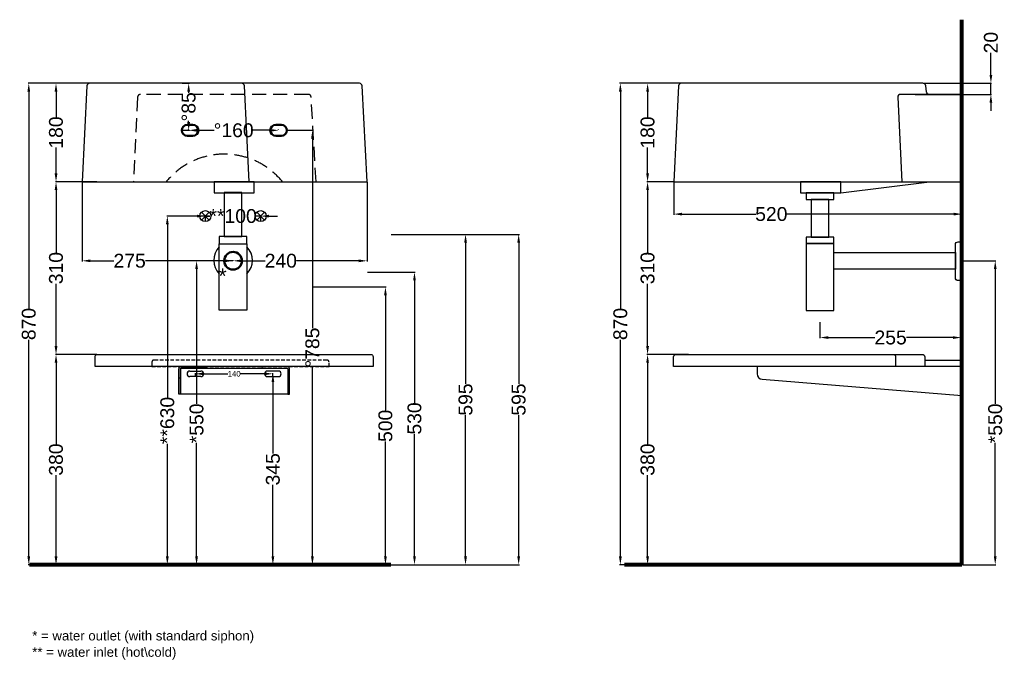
# Model space of a CAD drawing. Header units: millimetres. Extents: x -53348 to -51569, y -11049 to -9101.
# Tile 1 of 2: x -53348 to -51569, y -11049 to -9893. Entities that reach past the tile are written whole.
import ezdxf

# ---------------------------------------------------------------- set-up
doc = ezdxf.new("R2010")
doc.units = ezdxf.units.MM
doc.header["$MEASUREMENT"] = 0
doc.linetypes.add('DASHED2', pattern=[9.525, 6.35, -3.175])
doc.linetypes.add('TRATTEGGIATAX2', pattern=[38.1, 25.4, -12.7])
doc.layers.add('Attacchi_Scarico', color=2, linetype='Continuous')
doc.layers.add('Quote', color=4, linetype='Continuous')
doc.layers.add('Make2D$Visible$Curves', color=7, linetype='Continuous', true_color=0x000000)
for name, color, linetype, lineweight in [('Sezione', 1, 'Continuous', 50), ('sezione linea', 6, 'Continuous', 80), ('tratteggiate', 5, 'DASHED2', 0)]:
    doc.layers.add(name, color=color, linetype=linetype, lineweight=lineweight)
doc.styles.get("Standard").update_dxf_attribs({"font": 'arial.ttf'})
doc.dimstyles.new('ISO-25', dxfattribs={"dimtxt": 25, "dimasz": 15, "dimexe": 1.25, "dimexo": 0.625, "dimtad": 0, "dimdec": 1, "dimrnd": 5, "dimtxsty": 'Standard', "dimcen": 2.5, "dimadec": 0, "dimazin": 0, "dimtfac": 1, "dimtdec": 1, "dimtmove": 0, "dimatfit": 3, "dimfxl": 1, "dimarcsym": 0})

# ---------------------------------------------------------------- blocks, each defined once
blk = doc.blocks.new('*D77')
at = {"layer": 'Attacchi_Scarico', "color": 0, "lineweight": -2, "transparency": 16777216}
for p, q in [((-53027.6, -10247.7), (-53042.6, -10247.7)), ((-53012.6, -10257.1), (-53012.6, -10246.5)), ((-53012.6, -10247.7), (-53004.6, -10247.7)), ((-52912.6, -10247.7), (-52920.7, -10247.7)), ((-52912.6, -10257.1), (-52912.6, -10246.5)), ((-52897.6, -10247.7), (-52882.6, -10247.7))]:
    blk.add_line(p, q, dxfattribs=at)
at = {"layer": 'Attacchi_Scarico', "color": 0, "transparency": 16777216}
for points in [[(-53027.6, -10245.2), (-53027.6, -10250.2), (-53012.6, -10247.7)], [(-52897.6, -10245.2), (-52897.6, -10250.2), (-52912.6, -10247.7)]]:
    blk.add_solid(points, dxfattribs=at)
at = {"layer": 'Defpoints', "color": 0, "transparency": 16777216}
for p in [(-53012.6, -10247.7), (-53012.6, -10257.7), (-52912.6, -10257.7)]:
    blk.add_point(p, dxfattribs=at)
at = {"layer": 'Attacchi_Scarico', "color": 0, "transparency": 16777216, "insert": (-52962.6, -10247.7), "char_height": 25, "attachment_point": 5}
blk.add_mtext('**100', dxfattribs=at)
blk = doc.blocks.new('*D78')
at = {"layer": 'Attacchi_Scarico', "color": 0, "lineweight": -2, "transparency": 16777216}
for p, q in [((-53042.9, -10092.1), (-53042.9, -10091.5)), ((-53027.9, -10092.7), (-52996.5, -10092.7)), ((-52895.4, -10092.7), (-52926.8, -10092.7)), ((-52880.4, -10092.1), (-52880.4, -10091.5))]:
    blk.add_line(p, q, dxfattribs=at)
at = {"layer": 'Attacchi_Scarico', "color": 0, "transparency": 16777216}
for points in [[(-53027.9, -10090.2), (-53027.9, -10095.2), (-53042.9, -10092.7)], [(-52895.4, -10090.2), (-52895.4, -10095.2), (-52880.4, -10092.7)]]:
    blk.add_solid(points, dxfattribs=at)
at = {"layer": 'Defpoints', "color": 0, "transparency": 16777216}
for p in [(-53042.9, -10092.7), (-52880.4, -10092.7), (-52880.4, -10092.7)]:
    blk.add_point(p, dxfattribs=at)
at = {"layer": 'Attacchi_Scarico', "color": 0, "transparency": 16777216, "insert": (-52961.6, -10092.7), "char_height": 25, "attachment_point": 5}
blk.add_mtext('°160', dxfattribs=at)
blk = doc.blocks.new('*D123')
at = {"layer": 'Attacchi_Scarico', "color": 0, "lineweight": -2, "transparency": 16777216}
for p, q in [((-53054.8, -10007.7), (-53041.6, -10007.7)), ((-53042.9, -10022.7), (-53042.9, -10025)), ((-53042.9, -10077.7), (-53042.9, -10075.5)), ((-53054.8, -10092.7), (-53041.6, -10092.7))]:
    blk.add_line(p, q, dxfattribs=at)
at = {"layer": 'Attacchi_Scarico', "color": 0, "transparency": 16777216}
for points in [[(-53045.4, -10022.7), (-53040.4, -10022.7), (-53042.9, -10007.7)], [(-53045.4, -10077.7), (-53040.4, -10077.7), (-53042.9, -10092.7)]]:
    blk.add_solid(points, dxfattribs=at)
at = {"layer": 'Defpoints', "color": 0, "transparency": 16777216}
for p in [(-53055.4, -10007.7), (-53042.9, -10007.7), (-53055.4, -10092.7)]:
    blk.add_point(p, dxfattribs=at)
at = {"layer": 'Attacchi_Scarico', "color": 0, "transparency": 16777216, "insert": (-53042.9, -10050.2), "char_height": 25, "attachment_point": 5, "rotation": 90}
blk.add_mtext('°85', dxfattribs=at)
blk = doc.blocks.new('*D124')
at = {"layer": 'Defpoints', "color": 0, "transparency": 16777216}
for p in [(-53282.5, -10007.7), (-53221.6, -10007.7), (-53235.3, -10185.7)]:
    blk.add_point(p, dxfattribs=at)
at = {"layer": 'Quote', "color": 0, "lineweight": -2, "transparency": 16777216}
for p, q in [((-53222.2, -10007.7), (-53283.7, -10007.7)), ((-53282.5, -10022.7), (-53282.5, -10069.7)), ((-53282.5, -10170.7), (-53282.5, -10123.8)), ((-53236, -10185.7), (-53283.7, -10185.7))]:
    blk.add_line(p, q, dxfattribs=at)
at = {"layer": 'Quote', "color": 0, "transparency": 16777216}
for points in [[(-53285, -10022.7), (-53280, -10022.7), (-53282.5, -10007.7)], [(-53285, -10170.7), (-53280, -10170.7), (-53282.5, -10185.7)]]:
    blk.add_solid(points, dxfattribs=at)
at = {"layer": 'Quote', "color": 0, "transparency": 16777216, "insert": (-53282.5, -10096.7), "char_height": 25, "attachment_point": 5, "rotation": 90}
blk.add_mtext('180', dxfattribs=at)
blk = doc.blocks.new('*D79')
at = {"layer": 'Attacchi_Scarico', "color": 0, "lineweight": -2, "transparency": 16777216}
for p, q in [((-53005.2, -10247.7), (-53082.6, -10247.7)), ((-53081.4, -10262.7), (-53081.4, -10575.2)), ((-53081.4, -10862.7), (-53081.4, -10659.1)), ((-52890.8, -10877.7), (-53082.6, -10877.7))]:
    blk.add_line(p, q, dxfattribs=at)
at = {"layer": 'Attacchi_Scarico', "color": 0, "transparency": 16777216}
for points in [[(-53083.9, -10262.7), (-53078.9, -10262.7), (-53081.4, -10247.7)], [(-53083.9, -10862.7), (-53078.9, -10862.7), (-53081.4, -10877.7)]]:
    blk.add_solid(points, dxfattribs=at)
at = {"layer": 'Defpoints', "color": 0, "transparency": 16777216}
for p in [(-53004.6, -10247.7), (-53081.4, -10877.7), (-52890.1, -10877.7)]:
    blk.add_point(p, dxfattribs=at)
at = {"layer": 'Attacchi_Scarico', "color": 0, "transparency": 16777216, "insert": (-53081.4, -10617.1), "char_height": 25, "attachment_point": 5, "rotation": 90}
blk.add_mtext('**630', dxfattribs=at)
blk = doc.blocks.new('*D80')
at = {"layer": 'Attacchi_Scarico', "color": 0, "lineweight": -2, "transparency": 16777216}
for p, q in [((-52864.8, -10092.7), (-52818.1, -10092.7)), ((-52819.3, -10107.7), (-52819.3, -10450.3)), ((-52819.3, -10862.7), (-52819.3, -10520.2)), ((-52864.8, -10877.7), (-52818.1, -10877.7))]:
    blk.add_line(p, q, dxfattribs=at)
at = {"layer": 'Attacchi_Scarico', "color": 0, "transparency": 16777216}
for points in [[(-52821.8, -10107.7), (-52816.8, -10107.7), (-52819.3, -10092.7)], [(-52821.8, -10862.7), (-52816.8, -10862.7), (-52819.3, -10877.7)]]:
    blk.add_solid(points, dxfattribs=at)
at = {"layer": 'Defpoints', "color": 0, "transparency": 16777216}
for p in [(-52865.4, -10092.7), (-52865.4, -10877.7), (-52819.3, -10877.7)]:
    blk.add_point(p, dxfattribs=at)
at = {"layer": 'Attacchi_Scarico', "color": 0, "transparency": 16777216, "insert": (-52819.3, -10485.2), "char_height": 25, "attachment_point": 5, "rotation": 90}
blk.add_mtext('°785', dxfattribs=at)
blk = doc.blocks.new('*D81')
at = {"layer": 'Defpoints', "color": 0, "transparency": 16777216}
for p in [(-53235.3, -10185.7), (-52962.6, -10328.5), (-52962.6, -10328.5)]:
    blk.add_point(p, dxfattribs=at)
at = {"layer": 'Quote', "color": 0, "lineweight": -2, "transparency": 16777216}
for p, q in [((-53235.3, -10186.4), (-53235.3, -10329.7)), ((-53220.3, -10328.5), (-53178, -10328.5)), ((-52977.6, -10328.5), (-53120.9, -10328.5)), ((-52962.6, -10327.8), (-52962.6, -10327.2))]:
    blk.add_line(p, q, dxfattribs=at)
at = {"layer": 'Quote', "color": 0, "transparency": 16777216}
for points in [[(-53220.3, -10326), (-53220.3, -10331), (-53235.3, -10328.5)], [(-52977.6, -10326), (-52977.6, -10331), (-52962.6, -10328.5)]]:
    blk.add_solid(points, dxfattribs=at)
at = {"layer": 'Quote', "color": 0, "transparency": 16777216, "insert": (-53149.5, -10328.5), "char_height": 25, "attachment_point": 5}
blk.add_mtext('275', dxfattribs=at)
blk = doc.blocks.new('*D125')
at = {"layer": 'Defpoints', "color": 0, "transparency": 16777216}
for p in [(-52720.6, -10185.7), (-52962.6, -10328.5), (-52720.6, -10328.5)]:
    blk.add_point(p, dxfattribs=at)
at = {"layer": 'Quote', "color": 0, "lineweight": -2, "transparency": 16777216}
for p, q in [((-52720.6, -10186.4), (-52720.6, -10329.7)), ((-52962.6, -10327.8), (-52962.6, -10327.2)), ((-52947.6, -10328.5), (-52904.8, -10328.5)), ((-52735.6, -10328.5), (-52848, -10328.5))]:
    blk.add_line(p, q, dxfattribs=at)
at = {"layer": 'Quote', "color": 0, "transparency": 16777216}
for points in [[(-52947.6, -10326), (-52947.6, -10331), (-52962.6, -10328.5)], [(-52735.6, -10326), (-52735.6, -10331), (-52720.6, -10328.5)]]:
    blk.add_solid(points, dxfattribs=at)
at = {"layer": 'Quote', "color": 0, "transparency": 16777216, "insert": (-52876.4, -10328.5), "char_height": 25, "attachment_point": 5}
blk.add_mtext('240', dxfattribs=at)
blk = doc.blocks.new('*D126')
at = {"layer": 'Defpoints', "color": 0, "transparency": 16777216}
for p in [(-53030.7, -10537.7), (-52890.7, -10532.7), (-52890.7, -10537.7)]:
    blk.add_point(p, dxfattribs=at)
at = {"layer": 'Quote', "color": 0, "lineweight": -2, "transparency": 16777216}
for p, q in [((-53030.7, -10537.1), (-53030.7, -10531.5)), ((-53015.7, -10532.7), (-52971.9, -10532.7)), ((-52905.7, -10532.7), (-52949.6, -10532.7)), ((-52890.7, -10537.1), (-52890.7, -10531.5))]:
    blk.add_line(p, q, dxfattribs=at)
at = {"layer": 'Quote', "color": 0, "transparency": 16777216}
for points in [[(-53015.7, -10530.2), (-53015.7, -10535.2), (-53030.7, -10532.7)], [(-52905.7, -10530.2), (-52905.7, -10535.2), (-52890.7, -10532.7)]]:
    blk.add_solid(points, dxfattribs=at)
at = {"layer": 'Quote', "color": 0, "transparency": 16777216, "insert": (-52960.7, -10532.7), "char_height": 25, "attachment_point": 5}
blk.add_mtext('{\\H0.4x;140}', dxfattribs=at)
blk = doc.blocks.new('*D127')
at = {"layer": 'Defpoints', "color": 0, "transparency": 16777216}
for p in [(-53207.9, -10497.7), (-53282.5, -10877.7), (-53207.9, -10877.7)]:
    blk.add_point(p, dxfattribs=at)
at = {"layer": 'Quote', "color": 0, "lineweight": -2, "transparency": 16777216}
for p, q in [((-53208.5, -10497.7), (-53283.7, -10497.7)), ((-53282.5, -10512.7), (-53282.5, -10659.6)), ((-53282.5, -10862.7), (-53282.5, -10715.9)), ((-53208.5, -10877.7), (-53283.7, -10877.7))]:
    blk.add_line(p, q, dxfattribs=at)
at = {"layer": 'Quote', "color": 0, "transparency": 16777216}
for points in [[(-53285, -10512.7), (-53280, -10512.7), (-53282.5, -10497.7)], [(-53285, -10862.7), (-53280, -10862.7), (-53282.5, -10877.7)]]:
    blk.add_solid(points, dxfattribs=at)
at = {"layer": 'Quote', "color": 0, "transparency": 16777216, "insert": (-53282.5, -10687.7), "char_height": 25, "attachment_point": 5, "rotation": 90}
blk.add_mtext('380', dxfattribs=at)
blk = doc.blocks.new('*D128')
at = {"layer": 'Defpoints', "color": 0, "transparency": 16777216}
for p in [(-53282.5, -10185.7), (-53207.9, -10185.7), (-53207.9, -10497.7)]:
    blk.add_point(p, dxfattribs=at)
at = {"layer": 'Quote', "color": 0, "lineweight": -2, "transparency": 16777216}
for p, q in [((-53208.5, -10185.7), (-53283.7, -10185.7)), ((-53282.5, -10200.7), (-53282.5, -10313.6)), ((-53282.5, -10482.7), (-53282.5, -10369.9)), ((-53208.5, -10497.7), (-53283.7, -10497.7))]:
    blk.add_line(p, q, dxfattribs=at)
at = {"layer": 'Quote', "color": 0, "transparency": 16777216}
for points in [[(-53285, -10200.7), (-53280, -10200.7), (-53282.5, -10185.7)], [(-53285, -10482.7), (-53280, -10482.7), (-53282.5, -10497.7)]]:
    blk.add_solid(points, dxfattribs=at)
at = {"layer": 'Quote', "color": 0, "transparency": 16777216, "insert": (-53282.5, -10341.7), "char_height": 25, "attachment_point": 5, "rotation": 90}
blk.add_mtext('310', dxfattribs=at)
blk = doc.blocks.new('*D119')
at = {"layer": 'Defpoints', "color": 0, "transparency": 16777216}
for p in [(-51716.3, -10007.7), (-51731, -10027.7), (-51593.6, -10027.7)]:
    blk.add_point(p, dxfattribs=at)
at = {"layer": 'Quote', "color": 0, "lineweight": -2, "transparency": 16777216}
for p, q in [((-51593.6, -9992.7), (-51593.6, -9952.9)), ((-51715.7, -10007.7), (-51592.4, -10007.7)), ((-51593.6, -10027.7), (-51593.6, -10007.7)), ((-51730.3, -10027.7), (-51592.4, -10027.7)), ((-51593.6, -10042.7), (-51593.6, -10057.7))]:
    blk.add_line(p, q, dxfattribs=at)
at = {"layer": 'Quote', "color": 0, "transparency": 16777216}
for points in [[(-51596.1, -9992.7), (-51591.1, -9992.7), (-51593.6, -10007.7)], [(-51596.1, -10042.7), (-51591.1, -10042.7), (-51593.6, -10027.7)]]:
    blk.add_solid(points, dxfattribs=at)
at = {"layer": 'Quote', "color": 0, "transparency": 16777216, "insert": (-51593.6, -9934.2), "char_height": 25, "attachment_point": 5, "rotation": 90}
blk.add_mtext('20', dxfattribs=at)
blk = doc.blocks.new('*D72')
at = {"layer": 'Defpoints', "color": 0, "transparency": 16777216}
for p in [(-51902.4, -10438.5), (-51647.2, -10438.5), (-51647.2, -10467.2)]:
    blk.add_point(p, dxfattribs=at)
at = {"layer": 'Quote', "color": 0, "lineweight": -2, "transparency": 16777216}
for p, q in [((-51902.4, -10439.1), (-51902.4, -10468.5)), ((-51647.2, -10439.1), (-51647.2, -10468.5)), ((-51887.4, -10467.2), (-51803.4, -10467.2)), ((-51662.2, -10467.2), (-51746.3, -10467.2))]:
    blk.add_line(p, q, dxfattribs=at)
at = {"layer": 'Quote', "color": 0, "transparency": 16777216}
for points in [[(-51887.4, -10464.7), (-51887.4, -10469.7), (-51902.4, -10467.2)], [(-51662.2, -10464.7), (-51662.2, -10469.7), (-51647.2, -10467.2)]]:
    blk.add_solid(points, dxfattribs=at)
at = {"layer": 'Quote', "color": 0, "transparency": 16777216, "insert": (-51774.8, -10467.2), "char_height": 25, "attachment_point": 5}
blk.add_mtext('255', dxfattribs=at)
blk = doc.blocks.new('*D120')
at = {"layer": 'Defpoints', "color": 0, "transparency": 16777216}
for p in [(-52166.7, -10185.7), (-51645.9, -10185.7), (-51645.9, -10244.1)]:
    blk.add_point(p, dxfattribs=at)
at = {"layer": 'Quote', "color": 0, "lineweight": -2, "transparency": 16777216}
for p, q in [((-52166.7, -10186.4), (-52166.7, -10245.3)), ((-51645.9, -10186.4), (-51645.9, -10245.3)), ((-52151.7, -10244.1), (-52018.5, -10244.1)), ((-51660.9, -10244.1), (-51962.1, -10244.1))]:
    blk.add_line(p, q, dxfattribs=at)
at = {"layer": 'Quote', "color": 0, "transparency": 16777216}
for points in [[(-52151.7, -10241.6), (-52151.7, -10246.6), (-52166.7, -10244.1)], [(-51660.9, -10241.6), (-51660.9, -10246.6), (-51645.9, -10244.1)]]:
    blk.add_solid(points, dxfattribs=at)
at = {"layer": 'Quote', "color": 0, "transparency": 16777216, "insert": (-51990.3, -10244.1), "char_height": 25, "attachment_point": 5}
blk.add_mtext('520', dxfattribs=at)
blk = doc.blocks.new('*D66')
at = {"layer": 'Defpoints', "color": 0, "transparency": 16777216}
for p in [(-53221.6, -10007.7), (-53331.7, -10877.7), (-53246.1, -10877.7)]:
    blk.add_point(p, dxfattribs=at)
at = {"layer": 'Quote', "color": 0, "lineweight": -2, "transparency": 16777216}
for p, q in [((-53222.2, -10007.7), (-53333, -10007.7)), ((-53331.7, -10022.7), (-53331.7, -10414.5)), ((-53331.7, -10862.7), (-53331.7, -10471)), ((-53246.7, -10877.7), (-53333, -10877.7))]:
    blk.add_line(p, q, dxfattribs=at)
at = {"layer": 'Quote', "color": 0, "transparency": 16777216}
for points in [[(-53334.2, -10022.7), (-53329.2, -10022.7), (-53331.7, -10007.7)], [(-53334.2, -10862.7), (-53329.2, -10862.7), (-53331.7, -10877.7)]]:
    blk.add_solid(points, dxfattribs=at)
at = {"layer": 'Quote', "color": 0, "transparency": 16777216, "insert": (-53331.7, -10442.7), "char_height": 25, "attachment_point": 5, "rotation": 90}
blk.add_mtext('870', dxfattribs=at)
blk = doc.blocks.new('*D67')
at = {"layer": 'Defpoints', "color": 0, "transparency": 16777216}
for p in [(-52213.8, -10007.7), (-52152.9, -10007.7), (-52166.7, -10185.7)]:
    blk.add_point(p, dxfattribs=at)
at = {"layer": 'Quote', "color": 0, "lineweight": -2, "transparency": 16777216}
for p, q in [((-52153.5, -10007.7), (-52215, -10007.7)), ((-52213.8, -10022.7), (-52213.8, -10069.7)), ((-52213.8, -10170.7), (-52213.8, -10123.8)), ((-52167.3, -10185.7), (-52215, -10185.7))]:
    blk.add_line(p, q, dxfattribs=at)
at = {"layer": 'Quote', "color": 0, "transparency": 16777216}
for points in [[(-52216.3, -10022.7), (-52211.3, -10022.7), (-52213.8, -10007.7)], [(-52216.3, -10170.7), (-52211.3, -10170.7), (-52213.8, -10185.7)]]:
    blk.add_solid(points, dxfattribs=at)
at = {"layer": 'Quote', "color": 0, "transparency": 16777216, "insert": (-52213.8, -10096.7), "char_height": 25, "attachment_point": 5, "rotation": 90}
blk.add_mtext('180', dxfattribs=at)
blk = doc.blocks.new('*D68')
at = {"layer": 'Defpoints', "color": 0, "transparency": 16777216}
for p in [(-52139.2, -10497.7), (-52213.8, -10877.7), (-52139.2, -10877.7)]:
    blk.add_point(p, dxfattribs=at)
at = {"layer": 'Quote', "color": 0, "lineweight": -2, "transparency": 16777216}
for p, q in [((-52139.8, -10497.7), (-52215, -10497.7)), ((-52213.8, -10512.7), (-52213.8, -10659.6)), ((-52213.8, -10862.7), (-52213.8, -10715.9)), ((-52139.8, -10877.7), (-52215, -10877.7))]:
    blk.add_line(p, q, dxfattribs=at)
at = {"layer": 'Quote', "color": 0, "transparency": 16777216}
for points in [[(-52216.3, -10512.7), (-52211.3, -10512.7), (-52213.8, -10497.7)], [(-52216.3, -10862.7), (-52211.3, -10862.7), (-52213.8, -10877.7)]]:
    blk.add_solid(points, dxfattribs=at)
at = {"layer": 'Quote', "color": 0, "transparency": 16777216, "insert": (-52213.8, -10687.7), "char_height": 25, "attachment_point": 5, "rotation": 90}
blk.add_mtext('380', dxfattribs=at)
blk = doc.blocks.new('*D69')
at = {"layer": 'Defpoints', "color": 0, "transparency": 16777216}
for p in [(-52213.8, -10185.7), (-52166.7, -10185.7), (-52162.7, -10497.7)]:
    blk.add_point(p, dxfattribs=at)
at = {"layer": 'Quote', "color": 0, "lineweight": -2, "transparency": 16777216}
for p, q in [((-52167.3, -10185.7), (-52215, -10185.7)), ((-52213.8, -10200.7), (-52213.8, -10313.6)), ((-52213.8, -10482.7), (-52213.8, -10369.9)), ((-52163.4, -10497.7), (-52215, -10497.7))]:
    blk.add_line(p, q, dxfattribs=at)
at = {"layer": 'Quote', "color": 0, "transparency": 16777216}
for points in [[(-52216.3, -10200.7), (-52211.3, -10200.7), (-52213.8, -10185.7)], [(-52216.3, -10482.7), (-52211.3, -10482.7), (-52213.8, -10497.7)]]:
    blk.add_solid(points, dxfattribs=at)
at = {"layer": 'Quote', "color": 0, "transparency": 16777216, "insert": (-52213.8, -10341.7), "char_height": 25, "attachment_point": 5, "rotation": 90}
blk.add_mtext('310', dxfattribs=at)
blk = doc.blocks.new('*D70')
at = {"layer": 'Defpoints', "color": 0, "transparency": 16777216}
for p in [(-52152.9, -10007.7), (-52263, -10877.7), (-52177.4, -10877.7)]:
    blk.add_point(p, dxfattribs=at)
at = {"layer": 'Quote', "color": 0, "lineweight": -2, "transparency": 16777216}
for p, q in [((-52153.5, -10007.7), (-52264.3, -10007.7)), ((-52263, -10022.7), (-52263, -10414.5)), ((-52263, -10862.7), (-52263, -10471)), ((-52178.1, -10877.7), (-52264.3, -10877.7))]:
    blk.add_line(p, q, dxfattribs=at)
at = {"layer": 'Quote', "color": 0, "transparency": 16777216}
for points in [[(-52265.5, -10022.7), (-52260.5, -10022.7), (-52263, -10007.7)], [(-52265.5, -10862.7), (-52260.5, -10862.7), (-52263, -10877.7)]]:
    blk.add_solid(points, dxfattribs=at)
at = {"layer": 'Quote', "color": 0, "transparency": 16777216, "insert": (-52263, -10442.7), "char_height": 25, "attachment_point": 5, "rotation": 90}
blk.add_mtext('870', dxfattribs=at)
blk = doc.blocks.new('*D71')
at = {"layer": 'Defpoints', "color": 0, "transparency": 16777216}
for p in [(-52890.7, -10532.7), (-52890.7, -10877.7), (-52890.7, -10877.7)]:
    blk.add_point(p, dxfattribs=at)
at = {"layer": 'Quote', "color": 0, "lineweight": -2, "transparency": 16777216}
for p, q in [((-52891.4, -10532.7), (-52892, -10532.7)), ((-52890.7, -10547.7), (-52890.7, -10676.9)), ((-52890.7, -10862.7), (-52890.7, -10733.6)), ((-52891.4, -10877.7), (-52892, -10877.7))]:
    blk.add_line(p, q, dxfattribs=at)
at = {"layer": 'Quote', "color": 0, "transparency": 16777216}
for points in [[(-52893.2, -10547.7), (-52888.2, -10547.7), (-52890.7, -10532.7)], [(-52893.2, -10862.7), (-52888.2, -10862.7), (-52890.7, -10877.7)]]:
    blk.add_solid(points, dxfattribs=at)
at = {"layer": 'Quote', "color": 0, "transparency": 16777216, "insert": (-52890.7, -10705.2), "char_height": 25, "attachment_point": 5, "rotation": 90}
blk.add_mtext('345', dxfattribs=at)
blk = doc.blocks.new('*D222')
at = {"layer": 'Defpoints', "color": 0, "transparency": 16777216}
for p in [(-52819.3, -10375.7), (-52937.6, -10877.7), (-52687.4, -10877.7)]:
    blk.add_point(p, dxfattribs=at)
at = {"layer": 'Quote', "color": 0, "lineweight": -2, "transparency": 16777216}
for p, q in [((-52818.7, -10375.7), (-52686.2, -10375.7)), ((-52687.4, -10390.7), (-52687.4, -10598.5)), ((-52687.4, -10862.7), (-52687.4, -10654.9)), ((-52937, -10877.7), (-52686.2, -10877.7))]:
    blk.add_line(p, q, dxfattribs=at)
at = {"layer": 'Quote', "color": 0, "transparency": 16777216}
for points in [[(-52689.9, -10390.7), (-52684.9, -10390.7), (-52687.4, -10375.7)], [(-52689.9, -10862.7), (-52684.9, -10862.7), (-52687.4, -10877.7)]]:
    blk.add_solid(points, dxfattribs=at)
at = {"layer": 'Quote', "color": 0, "transparency": 16777216, "insert": (-52687.4, -10626.7), "char_height": 25, "attachment_point": 5, "rotation": 90}
blk.add_mtext('500', dxfattribs=at)
blk = doc.blocks.new('*D223')
at = {"layer": 'Defpoints', "color": 0, "transparency": 16777216}
for p in [(-52677.6, -10280.7), (-52542.7, -10280.7), (-52677.6, -10877.7)]:
    blk.add_point(p, dxfattribs=at)
at = {"layer": 'Quote', "color": 0, "lineweight": -2, "transparency": 16777216}
for p, q in [((-52677, -10280.7), (-52541.4, -10280.7)), ((-52542.7, -10295.7), (-52542.7, -10550.9)), ((-52542.7, -10862.7), (-52542.7, -10607.6)), ((-52677, -10877.7), (-52541.4, -10877.7))]:
    blk.add_line(p, q, dxfattribs=at)
at = {"layer": 'Quote', "color": 0, "transparency": 16777216}
for points in [[(-52545.2, -10295.7), (-52540.2, -10295.7), (-52542.7, -10280.7)], [(-52545.2, -10862.7), (-52540.2, -10862.7), (-52542.7, -10877.7)]]:
    blk.add_solid(points, dxfattribs=at)
at = {"layer": 'Quote', "color": 0, "transparency": 16777216, "insert": (-52542.7, -10579.2), "char_height": 25, "attachment_point": 5, "rotation": 90}
blk.add_mtext('595', dxfattribs=at)
blk = doc.blocks.new('*D224')
at = {"layer": 'Defpoints', "color": 0, "transparency": 16777216}
for p in [(-52720.6, -10349), (-52720.6, -10877.7), (-52634.9, -10877.7)]:
    blk.add_point(p, dxfattribs=at)
at = {"layer": 'Quote', "color": 0, "lineweight": -2, "transparency": 16777216}
for p, q in [((-52720, -10349), (-52633.6, -10349)), ((-52634.9, -10364), (-52634.9, -10585.2)), ((-52634.9, -10862.7), (-52634.9, -10641.6)), ((-52720, -10877.7), (-52633.6, -10877.7))]:
    blk.add_line(p, q, dxfattribs=at)
at = {"layer": 'Quote', "color": 0, "transparency": 16777216}
for points in [[(-52637.4, -10364), (-52632.4, -10364), (-52634.9, -10349)], [(-52637.4, -10862.7), (-52632.4, -10862.7), (-52634.9, -10877.7)]]:
    blk.add_solid(points, dxfattribs=at)
at = {"layer": 'Quote', "color": 0, "transparency": 16777216, "insert": (-52634.9, -10613.4), "char_height": 25, "attachment_point": 5, "rotation": 90}
blk.add_mtext('530', dxfattribs=at)
blk = doc.blocks.new('*D226')
at = {"layer": 'Defpoints', "color": 0, "transparency": 16777216}
for p in [(-52633.6, -10280.7), (-52446.7, -10280.7), (-52633.6, -10877.7)]:
    blk.add_point(p, dxfattribs=at)
at = {"layer": 'Quote', "color": 0, "lineweight": -2, "transparency": 16777216}
for p, q in [((-52633, -10280.7), (-52445.5, -10280.7)), ((-52446.7, -10295.7), (-52446.7, -10550.9)), ((-52446.7, -10862.7), (-52446.7, -10607.6)), ((-52633, -10877.7), (-52445.5, -10877.7))]:
    blk.add_line(p, q, dxfattribs=at)
at = {"layer": 'Quote', "color": 0, "transparency": 16777216}
for points in [[(-52449.2, -10295.7), (-52444.2, -10295.7), (-52446.7, -10280.7)], [(-52449.2, -10862.7), (-52444.2, -10862.7), (-52446.7, -10877.7)]]:
    blk.add_solid(points, dxfattribs=at)
at = {"layer": 'Quote', "color": 0, "transparency": 16777216, "insert": (-52446.7, -10579.2), "char_height": 25, "attachment_point": 5, "rotation": 90}
blk.add_mtext('595', dxfattribs=at)
blk = doc.blocks.new('*D230')
at = {"layer": 'Attacchi_Scarico', "color": 0, "lineweight": -2, "transparency": 16777216}
for p, q in [((-52963.3, -10328.5), (-53029.8, -10328.5)), ((-53028.6, -10343.5), (-53028.6, -10587.2)), ((-53028.6, -10862.7), (-53028.6, -10657.5)), ((-52987.3, -10877.7), (-53029.8, -10877.7))]:
    blk.add_line(p, q, dxfattribs=at)
at = {"layer": 'Attacchi_Scarico', "color": 0, "transparency": 16777216}
for points in [[(-53031.1, -10343.5), (-53026.1, -10343.5), (-53028.6, -10328.5)], [(-53031.1, -10862.7), (-53026.1, -10862.7), (-53028.6, -10877.7)]]:
    blk.add_solid(points, dxfattribs=at)
at = {"layer": 'Defpoints', "color": 0, "transparency": 16777216}
for p in [(-52962.6, -10328.5), (-53028.6, -10877.7), (-52986.7, -10877.7)]:
    blk.add_point(p, dxfattribs=at)
at = {"layer": 'Attacchi_Scarico', "color": 0, "transparency": 16777216, "insert": (-53028.6, -10622.3), "char_height": 25, "attachment_point": 5, "rotation": 90}
blk.add_mtext('*550', dxfattribs=at)
blk = doc.blocks.new('*D233')
at = {"layer": 'Attacchi_Scarico', "color": 0, "lineweight": -2, "transparency": 16777216}
for p, q in [((-51645.2, -10328.5), (-51584.6, -10328.5)), ((-51585.8, -10343.5), (-51585.8, -10587.2)), ((-51585.8, -10862.7), (-51585.8, -10657.5)), ((-51645.2, -10877.7), (-51584.6, -10877.7))]:
    blk.add_line(p, q, dxfattribs=at)
at = {"layer": 'Attacchi_Scarico', "color": 0, "transparency": 16777216}
for points in [[(-51588.3, -10343.5), (-51583.3, -10343.5), (-51585.8, -10328.5)], [(-51588.3, -10862.7), (-51583.3, -10862.7), (-51585.8, -10877.7)]]:
    blk.add_solid(points, dxfattribs=at)
at = {"layer": 'Defpoints', "color": 0, "transparency": 16777216}
for p in [(-51645.9, -10328.5), (-51645.9, -10877.7), (-51585.8, -10877.7)]:
    blk.add_point(p, dxfattribs=at)
at = {"layer": 'Attacchi_Scarico', "color": 0, "transparency": 16777216, "insert": (-51585.8, -10622.3), "char_height": 25, "attachment_point": 5, "rotation": 90}
blk.add_mtext('*550', dxfattribs=at)

msp = doc.modelspace()

# ---------------------------------------------------------------- linework, layer by layer
at = {"layer": 'Attacchi_Scarico'}
for p, q in [((-53019.72, -10254.81), (-53005.58, -10240.67)), ((-53005.58, -10254.81), (-53019.72, -10240.67)), ((-52919.72, -10254.81), (-52905.58, -10240.67)), ((-52905.58, -10254.81), (-52919.72, -10240.67))]:
    msp.add_line(p, q, dxfattribs=at)
for centre in [(-53012.65, -10247.74), (-52912.65, -10247.74)]:
    msp.add_circle(centre, 10, dxfattribs=at)
at = {"layer": 'Make2D$Visible$Curves', "color": 8, "lineweight": -3}
for p, q in [((-51864.79, -10205.74), (-51704.57, -10185.74)), ((-51769.91, -10497.74), (-51717.25, -10497.74)), ((-53060.76, -10569.74), (-53060.76, -10523.74)), ((-53057.76, -10523.74), (-53057.76, -10569.74)), ((-53056.76, -10519.74), (-53010.76, -10519.74)), ((-53010.76, -10522.74), (-53056.76, -10522.74)), ((-53010.76, -10519.74), (-53010.76, -10522.74)), ((-52910.73, -10519.74), (-52910.73, -10522.74)), ((-52864.73, -10519.74), (-52910.73, -10519.74)), ((-52910.73, -10522.74), (-52864.73, -10522.74)), ((-52863.73, -10523.74), (-52863.73, -10569.74)), ((-52860.73, -10569.74), (-52860.73, -10523.74)), ((-53057.76, -10540.49), (-53060.76, -10540.49)), ((-52863.73, -10540.49), (-52860.73, -10540.49)), ((-53057.76, -10569.74), (-53060.76, -10569.74)), ((-52863.73, -10569.74), (-52860.73, -10569.74))]:
    msp.add_line(p, q, dxfattribs=at)
for points in [[(-52734.4, -10007.74), (-53221.56, -10007.74, 0.3994741), (-53226.55, -10012.49), (-53235.33, -10185.74), (-52720.63, -10185.74), (-52729.4, -10012.49, 0.3994726)], [(-51716.29, -10007.74), (-52152.89, -10007.74, 0.3994723), (-52157.89, -10012.49), (-52166.66, -10185.74), (-51645.86, -10185.74), (-51645.86, -10027.74), (-51705.06, -10027.74, -0.3804904), (-51710.03, -10023.32), (-51711.3, -10012.49, 0.3994726)], [(-51652.86, -10294.19), (-51645.86, -10294.19), (-51645.86, -10364.19), (-51652.86, -10364.19, -0.4142136), (-51657.86, -10359.19), (-51657.86, -10299.19, -0.4142136)], [(-53207.85, -10497.74), (-52713.63, -10497.74, -0.4142136), (-52709.63, -10501.74), (-52709.63, -10519.74), (-53211.85, -10519.74), (-53211.85, -10501.74, -0.4142136)]]:
    msp.add_lwpolyline(points, format="xyb", close=True, dxfattribs=at)
for points in [[(-53235.33, -10185.74), (-52933.51, -10185.74), (-52942.28, -10012.49, 0.3994726), (-52947.27, -10007.74), (-53221.56, -10007.74)], [(-51705.06, -10027.74), (-51756.85, -10027.74, 0.4278293), (-51761.84, -10032.97), (-51754.77, -10185.74)], [(-51717.25, -10497.74, -0.4142136), (-51713.25, -10501.74), (-51713.25, -10519.74), (-52166.74, -10519.74)], [(-52166.74, -10519.74), (-52166.74, -10501.74, -0.4142136), (-52162.74, -10497.74), (-51769.91, -10497.74, 0)], [(-51769.91, -10497.74, -0.4142136), (-51765.91, -10501.74), (-51765.91, -10519.74), (-51765.91, -10519.74)], [(-52015.86, -10519.74), (-52015.86, -10532.53, 0.3905213), (-52006.68, -10542.49), (-51645.86, -10571.74)]]:
    msp.add_lwpolyline(points, format="xyb", dxfattribs=at)
for points in [[(-52996.99, -10185.74), (-52996.99, -10205.74), (-52924.49, -10205.74), (-52924.49, -10185.74), (-52996.99, -10185.74)], [(-51937.29, -10185.74), (-51937.29, -10205.74), (-51864.79, -10205.74), (-51864.79, -10185.74), (-51937.29, -10185.74)], [(-51877.39, -10205.74), (-51927.39, -10205.74), (-51927.39, -10217.74), (-51877.39, -10217.74), (-51877.39, -10205.74)], [(-52937.65, -10284.74), (-52987.65, -10284.74), (-52987.65, -10297.74), (-52937.65, -10297.74), (-52937.65, -10284.74)], [(-52987.65, -10305.75), (-52987.65, -10297.74), (-52937.65, -10297.74), (-52937.65, -10417.74), (-52987.65, -10417.74), (-52987.65, -10305.75)], [(-51877.39, -10285.47), (-51927.39, -10285.47), (-51927.39, -10297.47), (-51877.39, -10297.47), (-51877.39, -10285.47)], [(-51713.25, -10507.74), (-51645.86, -10507.74), (-51645.86, -10519.74), (-51713.25, -10519.74)], [(-52863.73, -10523.74), (-52863.73, -10569.74), (-53057.46, -10569.74), (-53057.75, -10523.64)], [(-53056.76, -10522.74), (-52864.73, -10522.74)], [(-53040.74, -10527.74), (-53020.74, -10527.74)], [(-52880.74, -10527.74), (-52900.74, -10527.74)], [(-53020.74, -10537.74), (-53040.74, -10537.74)], [(-52900.74, -10537.74), (-52880.74, -10537.74)]]:
    msp.add_lwpolyline(points, dxfattribs=at)
for points in [[(-52946.65, -10205.02), (-52978.65, -10205.02), (-52978.57, -10284.74), (-52946.72, -10284.74)], [(-51886.39, -10217.74), (-51918.39, -10217.74), (-51918.39, -10285.47), (-51886.39, -10285.47)], [(-51877.39, -10297.47), (-51927.39, -10297.47), (-51927.39, -10418.47), (-51877.39, -10418.47)], [(-51877.39, -10313.22), (-51657.86, -10313.22), (-51657.86, -10343.72), (-51877.39, -10343.72)]]:
    msp.add_lwpolyline(points, close=True, dxfattribs=at)
for centre, radius, start, end in [((-52962.65, -10327.74), 35, 135.58469, 224.41531), ((-52962.65, -10327.74), 35, 315.58469, 44.41531), ((-53056.76, -10523.74), 4, 90, 180), ((-53056.76, -10523.74), 1, 90, 180), ((-53040.74, -10532.74), 5, 90, 270), ((-53020.74, -10532.74), 5, 270, 90), ((-52900.74, -10532.74), 5, 90, 270), ((-52880.74, -10532.74), 5, 270, 90), ((-52864.73, -10523.74), 4, 0, 90), ((-52864.73, -10523.74), 1, 0, 90)]:
    msp.add_arc(centre, radius, start, end, dxfattribs=at)
at = {"layer": 'Sezione'}
for p, q in [((-53045.38, -10082.74), (-53035.38, -10082.74)), ((-52875.38, -10082.74), (-52885.38, -10082.74)), ((-53045.38, -10102.74), (-53035.38, -10102.74)), ((-52875.38, -10102.74), (-52885.38, -10102.74))]:
    msp.add_line(p, q, dxfattribs=at)
msp.add_circle((-52962.65, -10328.47), 16, dxfattribs=at)
for centre, start, end in [((-53045.38, -10092.74), 90, 270), ((-53035.38, -10092.74), 270, 90), ((-52885.38, -10092.74), 90, 270), ((-52875.38, -10092.74), 270, 90)]:
    msp.add_arc(centre, 10, start, end, dxfattribs=at)
at = {"layer": 'sezione linea'}
for p, q in [((-51645.86, -10877.74), (-51645.86, -9892.77)), ((-52677.61, -10877.74), (-53330.47, -10877.74))]:
    msp.add_line(p, q, dxfattribs=at)
msp.add_lwpolyline([(-51645.86, -10877.74), (-52255.72, -10877.74)], dxfattribs=at)
at = {"layer": 'tratteggiate', "linetype": 'TRATTEGGIATAX2', "lineweight": -3}
for points in [[(-53143.41, -10185.74), (-52812.54, -10185.74), (-52821.75, -10032.49, 0.3994726), (-52826.74, -10027.74), (-53130.08, -10027.74)], [(-53130.08, -10027.74), (-53130.08, -10027.74, 0.3994741), (-53135.07, -10032.49), (-53142.83, -10185.74), (-53142.83, -10185.74)]]:
    msp.add_lwpolyline(points, format="xyb", dxfattribs=at)
at = {"layer": 'tratteggiate', "linetype": 'DASHED2', "lineweight": -3}
msp.add_lwpolyline([(-53109.27, -10519.74), (-52789.24, -10519.74), (-52789.24, -10511.74, 0.4142136), (-52793.24, -10507.74), (-53105.27, -10507.74, 0.4142136), (-53109.27, -10511.74), (-53109.27, -10519.74)], format="xyb", dxfattribs=at)
at = {"layer": 'tratteggiate', "linetype": 'TRATTEGGIATAX2', "lineweight": -3}
msp.add_arc((-52978.41, -10270.99), 135.25, 39.07294, 140.92706, dxfattribs=at)

# ---------------------------------------------------------------- texts
at = {"layer": 'Attacchi_Scarico'}
for s, height, p in [('*', 27.3, (-52989.06, -10369.56)), ('* = water outlet (with standard siphon) ', 17.0654, (-53325.48, -11014.48)), ('** = water inlet (hot\\cold)', 17.0654, (-53325.48, -11044.03))]:
    msp.add_text(s, height=height, dxfattribs=at).set_placement(p)

# ---------------------------------------------------------------- dimensions: what is measured, and where the dimension line sits
for base, p1, p2, angle, text, picture, middle in [((-53042.88, -10007.74), (-53055.38, -10092.74), (-53055.38, -10007.74), 90, '°85', '*D123', (-53042.88, -10050.24)), ((-52819.35, -10877.74), (-52865.38, -10092.74), (-52865.38, -10877.74), 90, '°<>', '*D80', (-52819.35, -10485.24)), ((-53012.65, -10247.74), (-52912.65, -10257.74), (-53012.65, -10257.74), 180, '**<>', '*D77', (-52962.65, -10247.74))]:
    dim = msp.add_linear_dim(base=base, p1=p1, p2=p2, angle=angle, text=text, dimstyle='ISO-25', dxfattribs=at)
    dim.commit()
    dim.dimension.update_dxf_attribs({"geometry": picture, "text_midpoint": middle})
dim = msp.add_linear_dim(base=(-52880.38, -10092.74), p1=(-53042.88, -10092.74), p2=(-52880.38, -10092.74), text='°<>', dimstyle='ISO-25', dxfattribs=at)
dim.commit()
dim.dimension.update_dxf_attribs({"geometry": '*D78', "text_midpoint": (-52961.63, -10092.74)})
for base, p1, p2, text, picture, middle in [((-53081.39, -10877.74), (-53004.62, -10247.74), (-52890.15, -10877.74), '**<>', '*D79', (-53081.39, -10617.12)), ((-53028.55, -10877.74), (-52962.65, -10328.47), (-52986.71, -10877.74), '*<>', '*D230', (-53028.55, -10622.33)), ((-51585.8, -10877.74), (-51645.86, -10328.47), (-51645.86, -10877.74), '*<>', '*D233', (-51585.8, -10622.33))]:
    dim = msp.add_linear_dim(base=base, p1=p1, p2=p2, angle=90, text=text, dimstyle='ISO-25', dxfattribs=at)
    dim.commit()
    dim.dimension.update_dxf_attribs({"geometry": picture, "text_midpoint": middle, "dimtype": 160})
at = {"layer": 'Quote'}
dim = msp.add_linear_dim(base=(-51593.63, -10027.74), p1=(-51716.29, -10007.74), p2=(-51730.96, -10027.74), angle=90, dimstyle='ISO-25', dxfattribs=at)
dim.commit()
dim.dimension.update_dxf_attribs({"geometry": '*D119', "text_midpoint": (-51593.63, -9934.24), "dimtype": 160})
for base, p1, p2, picture, middle in [((-53331.72, -10877.74), (-53221.56, -10007.74), (-53246.1, -10877.74), '*D66', (-53331.72, -10442.74)), ((-53282.46, -10007.74), (-53235.33, -10185.74), (-53221.56, -10007.74), '*D124', (-53282.46, -10096.74)), ((-52263.05, -10877.74), (-52152.89, -10007.74), (-52177.43, -10877.74), '*D70', (-52263.05, -10442.74)), ((-52213.8, -10007.74), (-52166.66, -10185.74), (-52152.89, -10007.74), '*D67', (-52213.8, -10096.74)), ((-53282.46, -10185.74), (-53207.85, -10497.74), (-53207.85, -10185.74), '*D128', (-53282.46, -10341.74)), ((-52213.8, -10185.74), (-52162.74, -10497.74), (-52166.66, -10185.74), '*D69', (-52213.8, -10341.74)), ((-52542.69, -10280.74), (-52677.61, -10877.74), (-52677.61, -10280.74), '*D223', (-52542.69, -10579.24)), ((-52446.74, -10280.74), (-52633.61, -10877.74), (-52633.61, -10280.74), '*D226', (-52446.74, -10579.24)), ((-52634.86082661, -10877.74190916), (-52720.62988438, -10348.99190916), (-52720.62988438, -10877.74190916), '*D224', (-52634.86082661, -10613.36690916)), ((-52687.44, -10877.74), (-52819.35, -10375.74), (-52937.65, -10877.74), '*D222', (-52687.44, -10626.74)), ((-53282.46, -10877.74), (-53207.85, -10497.74), (-53207.85, -10877.74), '*D127', (-53282.46, -10687.74)), ((-52213.8, -10877.74), (-52139.19, -10497.74), (-52139.19, -10877.74), '*D68', (-52213.8, -10687.74)), ((-52890.74, -10877.74), (-52890.74, -10532.74), (-52890.74, -10877.74), '*D71', (-52890.74, -10705.24))]:
    dim = msp.add_linear_dim(base=base, p1=p1, p2=p2, angle=90, dimstyle='ISO-25', dxfattribs=at)
    dim.commit()
    dim.dimension.update_dxf_attribs({"geometry": picture, "text_midpoint": middle})
for base, p1, p2, picture, middle in [((-52962.65, -10328.47), (-53235.33, -10185.74), (-52962.65, -10328.47), '*D81', (-53149.49, -10328.47)), ((-52720.63, -10328.47), (-52962.65, -10328.47), (-52720.63, -10185.74), '*D125', (-52876.42, -10328.47)), ((-51645.86, -10244.07), (-52166.66, -10185.74), (-51645.86, -10185.74), '*D120', (-51990.3, -10244.07))]:
    dim = msp.add_linear_dim(base=base, p1=p1, p2=p2, dimstyle='ISO-25', dxfattribs=at)
    dim.commit()
    dim.dimension.update_dxf_attribs({"geometry": picture, "text_midpoint": middle, "dimtype": 160})
dim = msp.add_linear_dim(base=(-51647.22, -10467.21), p1=(-51902.39, -10438.47), p2=(-51647.22, -10438.47), dimstyle='ISO-25', dxfattribs=at)
dim.commit()
dim.dimension.update_dxf_attribs({"geometry": '*D72', "text_midpoint": (-51774.81, -10467.21)})
dim = msp.add_linear_dim(base=(-52890.74, -10532.74), p1=(-53030.74, -10537.74), p2=(-52890.74, -10537.74), text='{\\H0.4x;<>}', dimstyle='ISO-25', dxfattribs=at)
dim.commit()
dim.dimension.update_dxf_attribs({"geometry": '*D126', "text_midpoint": (-52960.74, -10532.74)})

doc.saveas('drawing.dxf')
